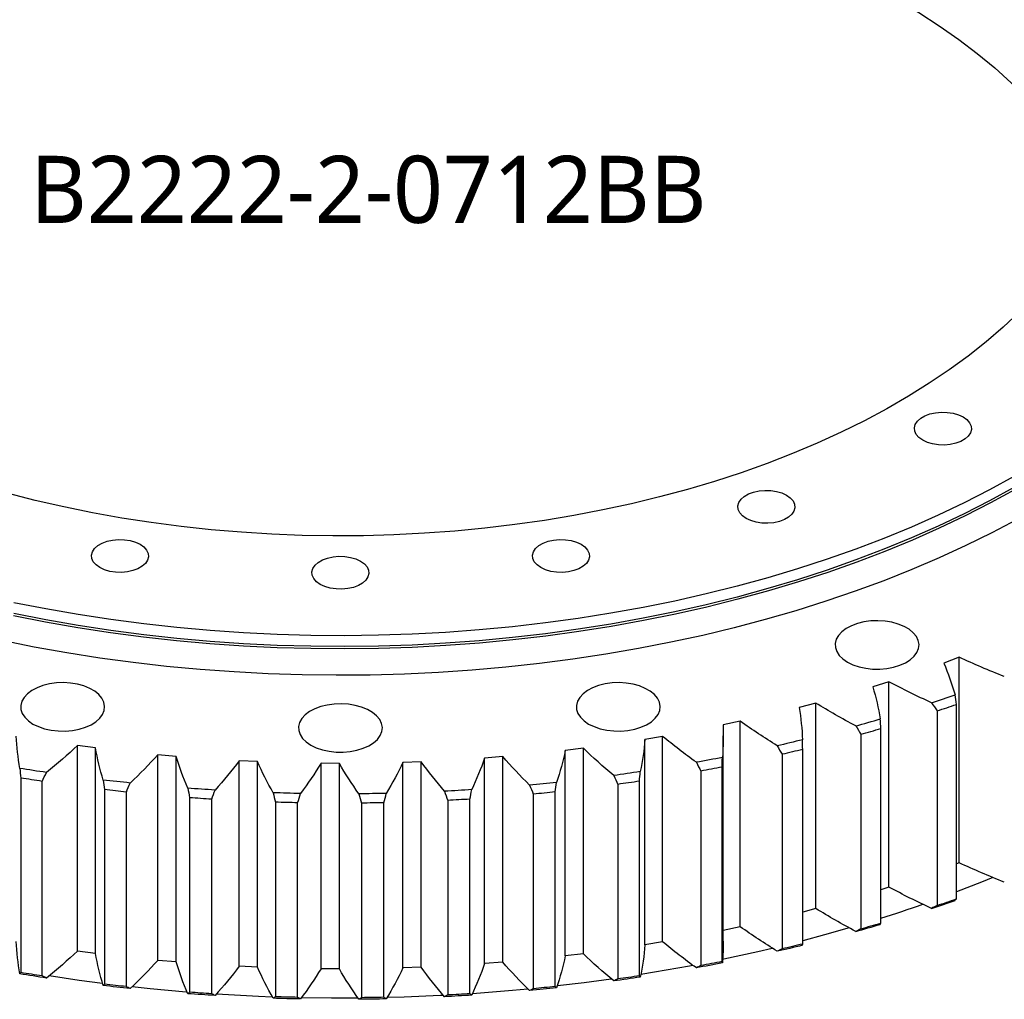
# Model space of a CAD drawing. Header units: millimetres. Extents: x 49 to 3162, y 4828 to 7391.
# Tile 7 of 9: x 2065 to 2359, y 5905 to 6197. Entities that reach past the tile are written whole.
import ezdxf

# ---------------------------------------------------------------- set-up
doc = ezdxf.new("R2010")
doc.units = ezdxf.units.MM
doc.header["$LTSCALE"] = 10

msp = doc.modelspace()

# ---------------------------------------------------------------- linework, layer by layer
at = {"color": 7, "linetype": 'Continuous', "lineweight": 25}
for p, q in [((2345.61, 6006.89), (2340.99, 6005.18)), ((2345.61, 5945.65), (2345.61, 6006.89)), ((2324.67, 5999.63), (2319.84, 5998.12)), ((2324.67, 5938.39), (2324.67, 5999.63)), ((2302.88, 5993.26), (2297.88, 5991.96)), ((2302.88, 5932.02), (2302.88, 5993.26)), ((2344.75, 5934.89), (2344.75, 5992.86)), ((2339.04, 5990.92), (2339.04, 5932.94)), ((2280.34, 5987.82), (2275.2, 5986.73)), ((2280.34, 5926.58), (2280.34, 5987.82)), ((2322.26, 5927.7), (2322.26, 5985.67)), ((2257.19, 5983.33), (2251.92, 5982.45)), ((2257.19, 5922.09), (2257.19, 5983.33)), ((2275.26, 5922.28), (2275.26, 5983.52)), ((2316.32, 5983.97), (2316.32, 5926)), ((2088.11, 5979.89), (2082.76, 5980.6)), ((2082.76, 5919.36), (2082.76, 5980.6)), ((2088.11, 5918.65), (2088.11, 5979.89)), ((2233.54, 5979.81), (2228.17, 5979.16)), ((2233.54, 5918.57), (2233.54, 5979.81)), ((2251.92, 5921.21), (2251.92, 5982.45)), ((2112.13, 5977.35), (2106.71, 5977.83)), ((2106.71, 5916.59), (2106.71, 5977.83)), ((2112.13, 5916.11), (2112.13, 5977.35)), ((2209.51, 5977.3), (2204.07, 5976.87)), ((2204.07, 5915.63), (2204.07, 5976.87)), ((2209.51, 5916.06), (2209.51, 5977.3)), ((2228.17, 5917.92), (2228.17, 5979.16)), ((2292.8, 5977.99), (2292.8, 5920.02)), ((2298.94, 5921.46), (2298.94, 5979.44)), ((2136.41, 5975.81), (2130.94, 5976.07)), ((2130.94, 5914.83), (2130.94, 5976.07)), ((2136.41, 5914.57), (2136.41, 5975.81)), ((2160.81, 5975.29), (2155.33, 5975.32)), ((2155.33, 5914.08), (2155.33, 5975.32)), ((2160.81, 5914.05), (2160.81, 5975.29)), ((2185.22, 5975.78), (2179.75, 5975.58)), ((2179.75, 5914.34), (2179.75, 5975.58)), ((2185.22, 5914.54), (2185.22, 5975.78)), ((2274.89, 5916.22), (2274.89, 5974.19)), ((2065.79, 5970.92), (2065.79, 5912.95)), ((2268.59, 5973), (2268.59, 5915.03)), ((2072.19, 5911.96), (2072.19, 5969.93)), ((2243.82, 5969.04), (2243.82, 5911.06)), ((2250.26, 5911.99), (2250.26, 5969.96)), ((2090.78, 5967.47), (2090.78, 5909.49)), ((2097.3, 5908.77), (2097.3, 5966.75)), ((2116.15, 5965.06), (2116.15, 5907.09)), ((2218.62, 5966.11), (2218.62, 5908.14)), ((2225.15, 5908.79), (2225.15, 5966.77)), ((2122.74, 5906.64), (2122.74, 5964.61)), ((2141.75, 5963.72), (2141.75, 5905.75)), ((2148.37, 5905.57), (2148.37, 5963.55)), ((2167.45, 5963.45), (2167.45, 5905.47)), ((2174.08, 5905.58), (2174.08, 5963.55)), ((2193.12, 5964.25), (2193.12, 5906.27)), ((2199.72, 5906.65), (2199.72, 5964.63)), ((2345.61, 5945.65), (2344.75, 5945.33)), ((2324.67, 5938.39), (2322.26, 5937.64)), ((2302.88, 5932.02), (2298.94, 5930.99)), ((2280.34, 5926.58), (2275.26, 5925.5)), ((2257.19, 5922.09), (2251.92, 5921.21)), ((2088.11, 5918.65), (2082.76, 5919.36)), ((2233.54, 5918.57), (2228.17, 5917.92)), ((2112.13, 5916.11), (2106.71, 5916.59)), ((2209.51, 5916.06), (2204.07, 5915.63)), ((2136.41, 5914.57), (2130.94, 5914.83)), ((2160.81, 5914.05), (2155.33, 5914.08)), ((2185.22, 5914.54), (2179.75, 5914.34))]:
    msp.add_line(p, q, dxfattribs=at)
at = {"color": 7, "linetype": 'Continuous', "lineweight": 25, "flags": 128}
for points in [[(2327.3, 6202.8), (2333.61, 6199.01), (2339.67, 6195.08), (2345.46, 6191.02), (2350.98, 6186.83), (2356.2, 6182.52), (2361.14, 6178.09), (2365.77, 6173.56), (2370.1, 6168.93), (2374.11, 6164.21), (2377.8, 6159.4), (2381.16, 6154.51), (2384.2, 6149.54), (2386.9, 6144.52), (2387.73, 6142.8)], [(2363.49, 6109.76), (2358.71, 6105.28), (2353.63, 6100.92), (2348.25, 6096.66), (2342.6, 6092.54), (2336.68, 6088.54), (2330.49, 6084.68), (2324.04, 6080.96), (2317.35, 6077.38), (2310.43, 6073.96), (2303.28, 6070.7), (2295.92, 6067.6), (2288.35, 6064.67), (2280.59, 6061.9), (2272.66, 6059.32), (2264.55, 6056.91), (2256.29, 6054.69), (2247.89, 6052.65), (2239.35, 6050.8), (2230.7, 6049.15), (2221.95, 6047.69), (2213.1, 6046.42), (2204.17, 6045.36), (2195.18, 6044.5), (2186.14, 6043.84), (2177.06, 6043.38), (2167.96, 6043.12), (2158.85, 6043.07), (2149.74, 6043.22), (2140.64, 6043.58), (2131.58, 6044.14), (2122.56, 6044.9), (2113.6, 6045.87), (2104.72, 6047.03), (2095.91, 6048.39), (2087.21, 6049.95), (2078.61, 6051.7), (2070.14, 6053.65), (2061.81, 6055.78)], [(2346.74, 6078.51), (2347.86, 6077.72), (2348.67, 6076.8), (2349.13, 6075.81), (2349.22, 6074.79), (2348.94, 6073.77), (2348.3, 6072.82), (2347.34, 6071.96), (2346.08, 6071.23), (2344.59, 6070.67), (2342.93, 6070.3), (2341.18, 6070.14), (2339.4, 6070.2), (2337.68, 6070.46), (2336.1, 6070.93), (2334.72, 6071.57), (2333.6, 6072.37), (2332.79, 6073.29), (2332.33, 6074.28), (2332.24, 6075.3), (2332.52, 6076.31), (2333.16, 6077.27), (2334.12, 6078.13), (2335.38, 6078.86), (2336.87, 6079.42), (2338.53, 6079.78), (2340.29, 6079.94), (2342.06, 6079.89), (2343.78, 6079.63), (2345.36, 6079.16), (2346.74, 6078.51)], [(2361.93, 6060.76), (2354.63, 6056.76), (2347.1, 6052.92), (2339.33, 6049.22), (2331.35, 6045.69), (2323.16, 6042.33), (2314.77, 6039.13), (2306.19, 6036.1), (2297.43, 6033.25), (2288.5, 6030.58), (2279.41, 6028.09), (2270.18, 6025.79), (2260.82, 6023.67), (2251.33, 6021.75), (2241.73, 6020.02), (2232.03, 6018.48), (2222.25, 6017.14), (2212.39, 6016), (2202.46, 6015.07), (2192.49, 6014.33), (2182.48, 6013.79), (2172.44, 6013.46), (2162.38, 6013.34), (2152.33, 6013.41), (2142.28, 6013.69), (2132.26, 6014.18), (2122.28, 6014.86), (2112.34, 6015.75), (2102.46, 6016.84), (2092.66, 6018.13), (2082.93, 6019.61), (2073.31, 6021.3), (2063.79, 6023.17)], [(2362.28, 6056.91), (2354.97, 6052.91), (2347.42, 6049.05), (2339.64, 6045.36), (2331.65, 6041.82), (2323.44, 6038.45), (2315.04, 6035.24), (2306.44, 6032.21), (2297.66, 6029.35), (2288.72, 6026.68), (2279.62, 6024.18), (2270.37, 6021.88), (2260.99, 6019.76), (2251.49, 6017.83), (2241.87, 6016.1), (2232.16, 6014.56), (2222.36, 6013.22), (2212.48, 6012.08), (2202.54, 6011.14), (2192.54, 6010.4), (2182.51, 6009.86), (2172.46, 6009.53), (2162.38, 6009.41), (2152.31, 6009.48), (2142.25, 6009.76), (2132.21, 6010.25), (2122.21, 6010.93), (2112.25, 6011.82), (2102.36, 6012.91), (2092.54, 6014.21), (2082.8, 6015.69), (2073.16, 6017.38), (2063.62, 6019.26)], [(2361.93, 6057.52), (2354.63, 6053.53), (2347.1, 6049.68), (2339.33, 6045.99), (2331.35, 6042.46), (2323.16, 6039.09), (2314.77, 6035.89), (2306.19, 6032.87), (2297.43, 6030.02), (2288.5, 6027.35), (2279.41, 6024.86), (2270.18, 6022.55), (2260.82, 6020.44), (2251.33, 6018.51), (2241.73, 6016.78), (2232.03, 6015.25), (2222.25, 6013.91), (2212.39, 6012.77), (2202.46, 6011.83), (2192.49, 6011.1), (2182.48, 6010.56), (2172.44, 6010.23), (2162.38, 6010.1), (2152.33, 6010.18), (2142.28, 6010.46), (2132.26, 6010.94), (2122.28, 6011.63), (2112.34, 6012.52), (2102.46, 6013.61), (2092.66, 6014.89), (2082.93, 6016.38), (2073.31, 6018.06), (2063.79, 6019.94)], [(2294.14, 6055.21), (2295.25, 6054.41), (2296.06, 6053.5), (2296.52, 6052.51), (2296.61, 6051.48), (2296.34, 6050.47), (2295.7, 6049.51), (2294.73, 6048.65), (2293.47, 6047.93), (2291.98, 6047.37), (2290.33, 6047), (2288.57, 6046.84), (2286.8, 6046.9), (2285.08, 6047.16), (2283.5, 6047.63), (2282.11, 6048.27), (2281, 6049.07), (2280.19, 6049.98), (2279.73, 6050.97), (2279.64, 6052), (2279.91, 6053.01), (2280.55, 6053.97), (2281.52, 6054.83), (2282.78, 6055.56), (2284.27, 6056.11), (2285.93, 6056.48), (2287.68, 6056.64), (2289.45, 6056.59), (2291.17, 6056.32), (2292.75, 6055.86), (2294.14, 6055.21)], [(2362.84, 6048), (2355.35, 6044.03), (2347.62, 6040.22), (2339.66, 6036.56), (2331.49, 6033.06), (2323.11, 6029.73), (2314.54, 6026.57), (2305.79, 6023.58), (2296.86, 6020.77), (2287.76, 6018.15), (2278.52, 6015.7), (2269.13, 6013.44), (2259.61, 6011.37), (2249.97, 6009.5), (2240.23, 6007.81), (2230.39, 6006.33), (2220.47, 6005.04), (2210.47, 6003.95), (2200.42, 6003.06), (2190.32, 6002.37), (2180.18, 6001.89), (2170.02, 6001.61), (2159.85, 6001.53), (2149.69, 6001.66), (2139.53, 6001.99), (2129.4, 6002.53), (2119.31, 6003.26), (2109.27, 6004.2), (2099.3, 6005.34), (2089.39, 6006.68), (2079.58, 6008.21), (2069.86, 6009.95), (2060.25, 6011.87)], [(2101.4, 6040.56), (2102.51, 6039.77), (2103.32, 6038.85), (2103.78, 6037.86), (2103.87, 6036.84), (2103.6, 6035.82), (2102.96, 6034.87), (2101.99, 6034.01), (2100.73, 6033.28), (2099.24, 6032.72), (2097.59, 6032.35), (2095.83, 6032.19), (2094.06, 6032.25), (2092.34, 6032.51), (2090.76, 6032.98), (2089.37, 6033.62), (2088.26, 6034.42), (2087.45, 6035.33), (2086.99, 6036.33), (2086.9, 6037.35), (2087.17, 6038.36), (2087.81, 6039.32), (2088.78, 6040.18), (2090.04, 6040.91), (2091.53, 6041.47), (2093.19, 6041.83), (2094.94, 6041.99), (2096.71, 6041.94), (2098.43, 6041.67), (2100.01, 6041.21), (2101.4, 6040.56)], [(2232.88, 6040.56), (2233.99, 6039.77), (2234.8, 6038.85), (2235.26, 6037.86), (2235.35, 6036.84), (2235.08, 6035.82), (2234.44, 6034.87), (2233.47, 6034.01), (2232.21, 6033.28), (2230.72, 6032.72), (2229.07, 6032.35), (2227.31, 6032.19), (2225.54, 6032.25), (2223.82, 6032.51), (2222.24, 6032.98), (2220.85, 6033.62), (2219.74, 6034.42), (2218.93, 6035.33), (2218.47, 6036.33), (2218.38, 6037.35), (2218.65, 6038.36), (2219.29, 6039.32), (2220.26, 6040.18), (2221.52, 6040.91), (2223.01, 6041.47), (2224.67, 6041.83), (2226.42, 6041.99), (2228.19, 6041.94), (2229.91, 6041.67), (2231.49, 6041.21), (2232.88, 6040.56)], [(2167.14, 6035.57), (2168.25, 6034.77), (2169.06, 6033.86), (2169.52, 6032.86), (2169.61, 6031.84), (2169.34, 6030.83), (2168.7, 6029.87), (2167.73, 6029.01), (2166.47, 6028.28), (2164.98, 6027.72), (2163.33, 6027.36), (2161.57, 6027.2), (2159.8, 6027.25), (2158.08, 6027.52), (2156.5, 6027.98), (2155.11, 6028.63), (2154, 6029.42), (2153.19, 6030.34), (2152.73, 6031.33), (2152.64, 6032.35), (2152.91, 6033.37), (2153.55, 6034.32), (2154.52, 6035.18), (2155.78, 6035.91), (2157.27, 6036.47), (2158.93, 6036.84), (2160.68, 6037), (2162.45, 6036.94), (2164.17, 6036.68), (2165.75, 6036.21), (2167.14, 6035.57)], [(2312.29, 6005.48), (2313.91, 6004.69), (2315.74, 6004.07), (2317.72, 6003.64), (2319.8, 6003.4), (2321.92, 6003.38), (2324.02, 6003.56), (2326.03, 6003.94), (2327.9, 6004.52), (2329.58, 6005.27), (2331.02, 6006.17), (2332.16, 6007.2), (2333, 6008.32), (2333.49, 6009.51), (2333.62, 6010.73), (2333.4, 6011.95), (2332.82, 6013.13), (2331.91, 6014.23), (2330.68, 6015.23), (2329.18, 6016.1), (2327.45, 6016.8), (2325.54, 6017.33), (2323.5, 6017.66), (2321.39, 6017.79), (2319.27, 6017.72), (2317.21, 6017.43), (2315.26, 6016.95), (2313.48, 6016.29), (2311.92, 6015.46), (2310.62, 6014.49), (2309.63, 6013.41), (2308.96, 6012.25), (2308.65, 6011.04), (2308.7, 6009.82), (2309.1, 6008.61), (2309.85, 6007.47), (2310.92, 6006.41), (2312.29, 6005.48)], [(2069.46, 5987.02), (2071.09, 5986.23), (2072.91, 5985.61), (2074.9, 5985.18), (2076.98, 5984.95), (2079.1, 5984.92), (2081.2, 5985.1), (2083.21, 5985.49), (2085.08, 5986.06), (2086.76, 5986.81), (2088.19, 5987.71), (2089.34, 5988.74), (2090.17, 5989.87), (2090.67, 5991.06), (2090.8, 5992.28), (2090.58, 5993.5), (2090, 5994.67), (2089.08, 5995.78), (2087.86, 5996.78), (2086.36, 5997.64), (2084.63, 5998.35), (2082.72, 5998.88), (2080.68, 5999.21), (2078.57, 5999.34), (2076.45, 5999.26), (2074.39, 5998.98), (2072.44, 5998.5), (2070.66, 5997.83), (2069.1, 5997.01), (2067.8, 5996.04), (2066.81, 5994.96), (2066.14, 5993.79), (2065.83, 5992.58), (2065.87, 5991.36), (2066.28, 5990.16), (2067.02, 5989.01), (2068.1, 5987.96), (2069.46, 5987.02)], [(2235.11, 5987.02), (2236.73, 5986.23), (2238.56, 5985.61), (2240.54, 5985.18), (2242.62, 5984.95), (2244.74, 5984.92), (2246.84, 5985.1), (2248.85, 5985.49), (2250.73, 5986.06), (2252.4, 5986.81), (2253.84, 5987.71), (2254.99, 5988.74), (2255.82, 5989.87), (2256.31, 5991.06), (2256.44, 5992.28), (2256.22, 5993.5), (2255.64, 5994.67), (2254.73, 5995.78), (2253.5, 5996.78), (2252, 5997.64), (2250.27, 5998.35), (2248.36, 5998.88), (2246.32, 5999.21), (2244.21, 5999.34), (2242.1, 5999.26), (2240.03, 5998.98), (2238.08, 5998.5), (2236.3, 5997.83), (2234.74, 5997.01), (2233.44, 5996.04), (2232.45, 5994.96), (2231.79, 5993.79), (2231.47, 5992.58), (2231.52, 5991.36), (2231.92, 5990.16), (2232.67, 5989.01), (2233.74, 5987.96), (2235.11, 5987.02)], [(2152.29, 5980.73), (2153.91, 5979.94), (2155.74, 5979.32), (2157.72, 5978.89), (2159.8, 5978.65), (2161.92, 5978.63), (2164.02, 5978.81), (2166.03, 5979.19), (2167.9, 5979.77), (2169.58, 5980.52), (2171.02, 5981.42), (2172.16, 5982.45), (2173, 5983.57), (2173.49, 5984.76), (2173.62, 5985.98), (2173.4, 5987.2), (2172.82, 5988.38), (2171.91, 5989.48), (2170.68, 5990.48), (2169.18, 5991.35), (2167.45, 5992.05), (2165.54, 5992.58), (2163.5, 5992.92), (2161.39, 5993.04), (2159.27, 5992.97), (2157.21, 5992.68), (2155.26, 5992.2), (2153.48, 5991.54), (2151.92, 5990.71), (2150.62, 5989.74), (2149.63, 5988.66), (2148.96, 5987.5), (2148.65, 5986.29), (2148.7, 5985.07), (2149.1, 5983.86), (2149.85, 5982.72), (2150.92, 5981.66), (2152.29, 5980.73)], [(2298.89, 5982.31), (2297.95, 5982.08), (2297.01, 5981.86), (2296.06, 5981.63), (2295.12, 5981.41), (2294.17, 5981.19), (2293.22, 5980.96), (2292.28, 5980.74), (2291.33, 5980.53)], [(2275, 5977.07), (2274.03, 5976.88), (2273.07, 5976.69), (2272.1, 5976.5), (2271.12, 5976.32), (2270.15, 5976.14), (2269.18, 5975.96), (2268.21, 5975.78), (2267.23, 5975.6)], [(2298.94, 5979.44), (2298.17, 5979.25), (2297.41, 5979.07), (2296.64, 5978.89), (2295.87, 5978.71), (2295.11, 5978.53), (2294.34, 5978.35), (2293.57, 5978.17), (2292.8, 5977.99)], [(2073.46, 5972.57), (2072.47, 5972.72), (2071.48, 5972.86), (2070.49, 5973.01), (2069.5, 5973.17), (2068.52, 5973.32), (2067.53, 5973.47), (2066.55, 5973.63), (2065.56, 5973.79)], [(2274.89, 5974.19), (2274.11, 5974.04), (2273.32, 5973.89), (2272.53, 5973.74), (2271.75, 5973.59), (2270.96, 5973.44), (2270.17, 5973.29), (2269.38, 5973.15), (2268.59, 5973)], [(2072.19, 5969.93), (2071.39, 5970.05), (2070.59, 5970.17), (2069.79, 5970.29), (2068.99, 5970.42), (2068.19, 5970.54), (2067.39, 5970.67), (2066.59, 5970.79), (2065.79, 5970.92)], [(2250.52, 5972.83), (2249.53, 5972.68), (2248.54, 5972.53), (2247.55, 5972.39), (2246.56, 5972.24), (2245.57, 5972.1), (2244.57, 5971.96), (2243.58, 5971.82), (2242.59, 5971.69)], [(2098.43, 5969.43), (2097.43, 5969.54), (2096.42, 5969.65), (2095.42, 5969.75), (2094.42, 5969.86), (2093.41, 5969.98), (2092.41, 5970.09), (2091.41, 5970.2), (2090.41, 5970.32)], [(2225.57, 5969.62), (2224.56, 5969.51), (2223.56, 5969.41), (2222.55, 5969.3), (2221.55, 5969.2), (2220.54, 5969.1), (2219.53, 5969), (2218.53, 5968.91), (2217.52, 5968.81)], [(2250.26, 5969.96), (2249.45, 5969.84), (2248.65, 5969.72), (2247.85, 5969.61), (2247.04, 5969.49), (2246.24, 5969.37), (2245.43, 5969.26), (2244.63, 5969.15), (2243.82, 5969.04)], [(2097.3, 5966.75), (2096.48, 5966.83), (2095.67, 5966.92), (2094.85, 5967.01), (2094.04, 5967.1), (2093.22, 5967.19), (2092.41, 5967.28), (2091.6, 5967.37), (2090.78, 5967.47)], [(2123.74, 5967.35), (2122.72, 5967.41), (2121.71, 5967.47), (2120.69, 5967.54), (2119.68, 5967.61), (2118.66, 5967.68), (2117.65, 5967.75), (2116.63, 5967.82), (2115.62, 5967.9)], [(2122.74, 5964.61), (2121.91, 5964.67), (2121.09, 5964.72), (2120.26, 5964.77), (2119.44, 5964.83), (2118.62, 5964.89), (2117.8, 5964.94), (2116.97, 5965), (2116.15, 5965.06)], [(2149.23, 5966.32), (2148.21, 5966.34), (2147.19, 5966.36), (2146.17, 5966.39), (2145.15, 5966.41), (2144.13, 5966.44), (2143.11, 5966.47), (2142.09, 5966.5), (2141.07, 5966.53)], [(2174.8, 5966.36), (2173.77, 5966.33), (2172.75, 5966.31), (2171.73, 5966.29), (2170.71, 5966.28), (2169.69, 5966.26), (2168.67, 5966.25), (2167.65, 5966.24), (2166.63, 5966.23)], [(2200.28, 5967.46), (2199.27, 5967.39), (2198.25, 5967.33), (2197.24, 5967.27), (2196.22, 5967.21), (2195.2, 5967.15), (2194.19, 5967.1), (2193.17, 5967.04), (2192.15, 5966.99)], [(2225.15, 5966.77), (2224.34, 5966.68), (2223.52, 5966.6), (2222.71, 5966.51), (2221.89, 5966.43), (2221.07, 5966.35), (2220.25, 5966.27), (2219.44, 5966.19), (2218.62, 5966.11)], [(2148.37, 5963.55), (2147.55, 5963.56), (2146.72, 5963.58), (2145.89, 5963.6), (2145.06, 5963.62), (2144.23, 5963.65), (2143.41, 5963.67), (2142.58, 5963.69), (2141.75, 5963.72)], [(2174.08, 5963.55), (2173.25, 5963.53), (2172.42, 5963.52), (2171.59, 5963.5), (2170.77, 5963.49), (2169.94, 5963.48), (2169.11, 5963.47), (2168.28, 5963.46), (2167.45, 5963.45)], [(2199.72, 5964.63), (2198.89, 5964.57), (2198.07, 5964.52), (2197.24, 5964.48), (2196.42, 5964.43), (2195.59, 5964.38), (2194.77, 5964.33), (2193.94, 5964.29), (2193.12, 5964.25)], [(2355.67, 5941.27), (2352.28, 5939.89), (2344.75, 5936.96)], [(2312.78, 5926.27), (2305.43, 5924.18), (2298.94, 5922.44)], [(2298.89, 5921.07), (2297.95, 5920.84), (2297.01, 5920.62), (2296.06, 5920.39), (2295.12, 5920.17), (2294.17, 5919.94), (2293.22, 5919.72), (2292.28, 5919.5), (2291.33, 5919.29)], [(2298.94, 5921.46), (2298.17, 5921.28), (2297.41, 5921.1), (2296.64, 5920.91), (2295.87, 5920.73), (2295.11, 5920.55), (2294.34, 5920.37), (2293.57, 5920.19), (2292.8, 5920.02)], [(2289.88, 5920.17), (2285.56, 5919.15), (2275.42, 5916.92), (2275.07, 5916.85)], [(2266.2, 5915.07), (2265.16, 5914.88), (2254.8, 5913.03), (2250.7, 5912.36)], [(2275, 5915.82), (2274.03, 5915.64), (2273.07, 5915.45), (2272.1, 5915.26), (2271.12, 5915.08), (2270.15, 5914.9), (2269.18, 5914.72), (2268.21, 5914.54), (2267.23, 5914.36)], [(2274.89, 5916.22), (2274.11, 5916.07), (2273.32, 5915.91), (2272.53, 5915.76), (2271.75, 5915.61), (2270.96, 5915.47), (2270.17, 5915.32), (2269.38, 5915.17), (2268.59, 5915.03)], [(2073.46, 5911.33), (2072.47, 5911.47), (2071.48, 5911.62), (2070.49, 5911.77), (2069.5, 5911.93), (2068.52, 5912.08), (2067.53, 5912.23), (2066.55, 5912.39), (2065.56, 5912.55)], [(2072.19, 5911.96), (2071.39, 5912.08), (2070.59, 5912.2), (2069.79, 5912.32), (2068.99, 5912.44), (2068.19, 5912.57), (2067.39, 5912.69), (2066.59, 5912.82), (2065.79, 5912.95)], [(2090.19, 5909.7), (2083.18, 5910.62), (2074.26, 5911.93)], [(2097.3, 5908.77), (2096.48, 5908.86), (2095.67, 5908.94), (2094.85, 5909.03), (2094.04, 5909.12), (2093.22, 5909.21), (2092.41, 5909.31), (2091.6, 5909.4), (2090.78, 5909.49)], [(2241.87, 5911.02), (2233.78, 5909.92), (2225.81, 5908.95)], [(2250.52, 5911.59), (2249.53, 5911.44), (2248.54, 5911.29), (2247.55, 5911.15), (2246.56, 5911), (2245.57, 5910.86), (2244.57, 5910.72), (2243.58, 5910.58), (2242.59, 5910.45)], [(2250.26, 5911.99), (2249.45, 5911.87), (2248.65, 5911.75), (2247.85, 5911.63), (2247.04, 5911.52), (2246.24, 5911.4), (2245.43, 5911.29), (2244.63, 5911.17), (2243.82, 5911.06)], [(2098.43, 5908.19), (2097.43, 5908.3), (2096.42, 5908.4), (2095.42, 5908.51), (2094.42, 5908.62), (2093.41, 5908.74), (2092.41, 5908.85), (2091.41, 5908.96), (2090.41, 5909.08)], [(2115.37, 5907.13), (2115.16, 5907.14), (2104.44, 5908.1), (2098.99, 5908.67)], [(2123.74, 5906.11), (2122.72, 5906.17), (2121.71, 5906.23), (2120.69, 5906.3), (2119.68, 5906.37), (2118.66, 5906.44), (2117.65, 5906.51), (2116.63, 5906.58), (2115.62, 5906.66)], [(2122.74, 5906.64), (2121.91, 5906.69), (2121.09, 5906.74), (2120.26, 5906.8), (2119.44, 5906.85), (2118.62, 5906.91), (2117.8, 5906.97), (2116.97, 5907.03), (2116.15, 5907.09)], [(2140.81, 5905.67), (2136.73, 5905.83), (2125.93, 5906.39), (2124.11, 5906.5)], [(2199.72, 5906.65), (2198.89, 5906.6), (2198.07, 5906.55), (2197.24, 5906.5), (2196.42, 5906.45), (2195.59, 5906.41), (2194.77, 5906.36), (2193.94, 5906.32), (2193.12, 5906.27)], [(2217.04, 5908.03), (2212.46, 5907.6), (2201.71, 5906.74), (2200.54, 5906.66)], [(2225.57, 5908.38), (2224.56, 5908.27), (2223.56, 5908.17), (2222.55, 5908.06), (2221.55, 5907.96), (2220.54, 5907.86), (2219.53, 5907.76), (2218.53, 5907.67), (2217.52, 5907.57)], [(2225.15, 5908.79), (2224.34, 5908.71), (2223.52, 5908.62), (2222.71, 5908.54), (2221.89, 5908.46), (2221.07, 5908.38), (2220.25, 5908.3), (2219.44, 5908.22), (2218.62, 5908.14)], [(2149.23, 5905.08), (2148.21, 5905.1), (2147.19, 5905.12), (2146.17, 5905.14), (2145.15, 5905.17), (2144.13, 5905.2), (2143.11, 5905.23), (2142.09, 5905.26), (2141.07, 5905.29)], [(2148.37, 5905.57), (2147.55, 5905.59), (2146.72, 5905.61), (2145.89, 5905.63), (2145.06, 5905.65), (2144.23, 5905.67), (2143.41, 5905.7), (2142.58, 5905.72), (2141.75, 5905.75)], [(2166.35, 5905.34), (2158.41, 5905.32), (2149.49, 5905.43)], [(2174.8, 5905.11), (2173.77, 5905.09), (2172.75, 5905.07), (2171.73, 5905.05), (2170.71, 5905.04), (2169.69, 5905.02), (2168.67, 5905.01), (2167.65, 5905), (2166.63, 5904.99)], [(2174.08, 5905.58), (2173.25, 5905.56), (2172.42, 5905.54), (2171.59, 5905.53), (2170.77, 5905.52), (2169.94, 5905.5), (2169.11, 5905.49), (2168.28, 5905.48), (2167.45, 5905.47)], [(2191.83, 5906.13), (2190.92, 5906.08), (2180.1, 5905.63), (2175.05, 5905.48)], [(2200.28, 5906.22), (2199.27, 5906.15), (2198.25, 5906.09), (2197.24, 5906.03), (2196.22, 5905.97), (2195.2, 5905.91), (2194.19, 5905.86), (2193.17, 5905.8), (2192.15, 5905.75)]]:
    msp.add_lwpolyline(points, dxfattribs=at)
at = {"color": 7, "linetype": 'Continuous', "lineweight": 25}
for centre, radius, start, end in [((2192.03, 6431.94), 462.07, 288.3315, 289.2536), ((2192.2, 6431.79), 464.68, 288.4205, 289.1646), ((2181.82, 6464.52), 496.21, 285.5372, 286.4165), ((2181.94, 6464.55), 499.01, 285.6221, 286.3317), ((2189.14, 6349.64), 441.05, 287.5674, 289.2803), ((2192.03, 6370.7), 462.07, 288.3315, 289.2536), ((2192.2, 6373.82), 464.68, 288.4205, 289.1646), ((2181.82, 6403.28), 496.21, 285.5372, 286.4165), ((2181.94, 6406.58), 499.01, 285.6221, 286.3317)]:
    msp.add_arc(centre, radius, start, end, dxfattribs=at)
for points in [[(2359.05, 6001.13), (2354.45, 6002.96), (2349.97, 6004.88), (2345.61, 6006.89)], [(2340.99, 6005.18), (2342.31, 6002.05), (2343.44, 5998.9), (2344.39, 5995.72)], [(2319.84, 5998.12), (2320.77, 5994.94), (2321.51, 5991.75), (2322.06, 5988.54)], [(2337.35, 5993.33), (2333, 5995.34), (2328.77, 5997.45), (2324.67, 5999.63)], [(2344.75, 5992.86), (2344.63, 5993.82), (2344.52, 5994.77), (2344.39, 5995.72)], [(2297.88, 5991.96), (2298.41, 5988.75), (2298.74, 5985.54), (2298.89, 5982.31)], [(2314.74, 5986.45), (2310.65, 5988.64), (2306.69, 5990.91), (2302.88, 5993.26)], [(2337.35, 5993.33), (2337.91, 5992.52), (2338.47, 5991.72), (2339.04, 5990.92)], [(2322.26, 5985.67), (2322.2, 5986.63), (2322.13, 5987.59), (2322.06, 5988.54)], [(2275.2, 5986.73), (2275.32, 5983.51), (2275.26, 5980.29), (2275, 5977.07)], [(2291.33, 5980.53), (2287.52, 5982.89), (2283.86, 5985.32), (2280.34, 5987.82)], [(2314.74, 5986.45), (2315.27, 5985.62), (2315.79, 5984.8), (2316.32, 5983.97)], [(2065.56, 5973.79), (2065, 5977), (2064.64, 5980.21), (2064.46, 5983.43)], [(2267.23, 5975.6), (2263.73, 5978.11), (2260.38, 5980.69), (2257.19, 5983.33)], [(2082.76, 5980.6), (2079.82, 5977.86), (2076.72, 5975.19), (2073.46, 5972.57)], [(2090.41, 5970.32), (2089.45, 5973.5), (2088.68, 5976.69), (2088.11, 5979.89)], [(2242.59, 5971.69), (2239.41, 5974.34), (2236.39, 5977.05), (2233.54, 5979.81)], [(2251.92, 5982.45), (2251.64, 5979.24), (2251.18, 5976.03), (2250.52, 5972.83)], [(2291.33, 5980.53), (2291.81, 5979.68), (2292.31, 5978.83), (2292.8, 5977.99)], [(2298.94, 5979.44), (2298.93, 5980.4), (2298.91, 5981.35), (2298.89, 5982.31)], [(2106.71, 5977.83), (2104.12, 5974.98), (2101.36, 5972.18), (2098.43, 5969.43)], [(2115.62, 5967.9), (2114.27, 5971.03), (2113.1, 5974.18), (2112.13, 5977.35)], [(2204.07, 5976.87), (2203, 5973.71), (2201.73, 5970.57), (2200.28, 5967.46)], [(2217.52, 5968.81), (2214.68, 5971.59), (2212.01, 5974.42), (2209.51, 5977.3)], [(2228.17, 5979.16), (2227.49, 5975.97), (2226.63, 5972.79), (2225.57, 5969.62)], [(2274.89, 5974.19), (2274.93, 5975.15), (2274.97, 5976.11), (2275, 5977.07)], [(2065.56, 5973.79), (2065.63, 5972.83), (2065.71, 5971.88), (2065.79, 5970.92)], [(2130.94, 5976.07), (2128.71, 5973.12), (2126.31, 5970.21), (2123.74, 5967.35)], [(2141.07, 5966.53), (2139.33, 5969.6), (2137.78, 5972.69), (2136.41, 5975.81)], [(2155.33, 5975.32), (2153.48, 5972.28), (2151.45, 5969.28), (2149.23, 5966.32)], [(2166.63, 5966.23), (2164.51, 5969.21), (2162.57, 5972.23), (2160.81, 5975.29)], [(2179.75, 5975.58), (2178.28, 5972.48), (2176.63, 5969.4), (2174.8, 5966.36)], [(2192.15, 5966.99), (2189.67, 5969.88), (2187.36, 5972.81), (2185.22, 5975.78)], [(2267.23, 5975.6), (2267.68, 5974.73), (2268.13, 5973.87), (2268.59, 5973)], [(2072.19, 5969.93), (2072.62, 5970.81), (2073.04, 5971.69), (2073.46, 5972.57)], [(2242.59, 5971.69), (2243, 5970.8), (2243.41, 5969.92), (2243.82, 5969.04)], [(2250.26, 5969.96), (2250.35, 5970.92), (2250.43, 5971.87), (2250.52, 5972.83)], [(2090.41, 5970.32), (2090.53, 5969.37), (2090.66, 5968.42), (2090.78, 5967.47)], [(2097.3, 5966.75), (2097.68, 5967.64), (2098.06, 5968.54), (2098.43, 5969.43)], [(2217.52, 5968.81), (2217.88, 5967.91), (2218.25, 5967.01), (2218.62, 5966.11)], [(2225.15, 5966.77), (2225.3, 5967.72), (2225.43, 5968.67), (2225.57, 5969.62)], [(2115.62, 5967.9), (2115.79, 5966.95), (2115.97, 5966.01), (2116.15, 5965.06)], [(2122.74, 5964.61), (2123.07, 5965.52), (2123.41, 5966.43), (2123.74, 5967.35)], [(2141.07, 5966.53), (2141.29, 5965.59), (2141.52, 5964.66), (2141.75, 5963.72)], [(2148.37, 5963.55), (2148.66, 5964.47), (2148.95, 5965.39), (2149.23, 5966.32)], [(2166.63, 5966.23), (2166.9, 5965.3), (2167.17, 5964.37), (2167.45, 5963.45)], [(2174.08, 5963.55), (2174.32, 5964.49), (2174.56, 5965.42), (2174.8, 5966.36)], [(2192.15, 5966.99), (2192.47, 5966.07), (2192.79, 5965.16), (2193.12, 5964.25)], [(2199.72, 5964.63), (2199.91, 5965.57), (2200.1, 5966.51), (2200.28, 5967.46)], [(2359.05, 5939.89), (2354.45, 5941.72), (2349.97, 5943.64), (2345.61, 5945.65)], [(2337.35, 5932.08), (2333, 5934.1), (2328.77, 5936.2), (2324.67, 5938.39)], [(2339.04, 5932.94), (2338.47, 5932.66), (2337.91, 5932.37), (2337.35, 5932.08)], [(2344.39, 5934.48), (2344.52, 5934.62), (2344.63, 5934.75), (2344.75, 5934.89)], [(2314.74, 5925.21), (2310.65, 5927.4), (2306.69, 5929.67), (2302.88, 5932.02)], [(2322.06, 5927.3), (2322.13, 5927.44), (2322.2, 5927.57), (2322.26, 5927.7)], [(2291.33, 5919.29), (2287.52, 5921.65), (2283.86, 5924.08), (2280.34, 5926.58)], [(2316.32, 5926), (2315.79, 5925.73), (2315.27, 5925.47), (2314.74, 5925.21)], [(2065.56, 5912.55), (2065, 5915.76), (2064.64, 5918.97), (2064.46, 5922.19)], [(2251.92, 5921.21), (2251.64, 5918), (2251.18, 5914.79), (2250.52, 5911.59)], [(2267.23, 5914.36), (2263.73, 5916.87), (2260.38, 5919.45), (2257.19, 5922.09)], [(2298.89, 5921.07), (2298.91, 5921.2), (2298.93, 5921.33), (2298.94, 5921.46)], [(2082.76, 5919.36), (2079.82, 5916.62), (2076.72, 5913.95), (2073.46, 5911.33)], [(2090.41, 5909.08), (2089.45, 5912.26), (2088.68, 5915.45), (2088.11, 5918.65)], [(2242.59, 5910.45), (2239.41, 5913.1), (2236.39, 5915.81), (2233.54, 5918.57)], [(2292.8, 5920.02), (2292.31, 5919.77), (2291.81, 5919.53), (2291.33, 5919.29)], [(2106.71, 5916.59), (2104.12, 5913.74), (2101.36, 5910.94), (2098.43, 5908.19)], [(2115.62, 5906.66), (2114.27, 5909.79), (2113.1, 5912.94), (2112.13, 5916.11)], [(2204.07, 5915.63), (2203, 5912.47), (2201.73, 5909.33), (2200.28, 5906.22)], [(2217.52, 5907.57), (2214.68, 5910.35), (2212.01, 5913.18), (2209.51, 5916.06)], [(2228.17, 5917.92), (2227.49, 5914.73), (2226.63, 5911.54), (2225.57, 5908.38)], [(2275, 5915.82), (2274.97, 5915.96), (2274.93, 5916.09), (2274.89, 5916.22)], [(2065.79, 5912.95), (2065.71, 5912.82), (2065.63, 5912.68), (2065.56, 5912.55)], [(2130.94, 5914.83), (2128.71, 5911.87), (2126.31, 5908.97), (2123.74, 5906.11)], [(2141.07, 5905.29), (2139.33, 5908.36), (2137.78, 5911.45), (2136.41, 5914.57)], [(2155.33, 5914.08), (2153.48, 5911.04), (2151.45, 5908.04), (2149.23, 5905.08)], [(2166.63, 5904.99), (2164.51, 5907.97), (2162.57, 5910.99), (2160.81, 5914.05)], [(2179.75, 5914.34), (2178.28, 5911.24), (2176.63, 5908.16), (2174.8, 5905.11)], [(2192.15, 5905.75), (2189.67, 5908.64), (2187.36, 5911.57), (2185.22, 5914.54)], [(2268.59, 5915.03), (2268.13, 5914.8), (2267.68, 5914.58), (2267.23, 5914.36)], [(2073.46, 5911.33), (2073.04, 5911.54), (2072.62, 5911.75), (2072.19, 5911.96)], [(2090.78, 5909.49), (2090.66, 5909.36), (2090.53, 5909.22), (2090.41, 5909.08)], [(2243.82, 5911.06), (2243.41, 5910.86), (2243, 5910.65), (2242.59, 5910.45)], [(2250.52, 5911.59), (2250.43, 5911.72), (2250.35, 5911.85), (2250.26, 5911.99)], [(2098.43, 5908.19), (2098.06, 5908.38), (2097.68, 5908.58), (2097.3, 5908.77)], [(2116.15, 5907.09), (2115.97, 5906.94), (2115.79, 5906.8), (2115.62, 5906.66)], [(2123.74, 5906.11), (2123.41, 5906.28), (2123.07, 5906.46), (2122.74, 5906.64)], [(2193.12, 5906.27), (2192.79, 5906.1), (2192.47, 5905.92), (2192.15, 5905.75)], [(2200.28, 5906.22), (2200.1, 5906.36), (2199.91, 5906.51), (2199.72, 5906.65)], [(2218.62, 5908.14), (2218.25, 5907.95), (2217.88, 5907.76), (2217.52, 5907.57)], [(2225.57, 5908.38), (2225.43, 5908.52), (2225.3, 5908.65), (2225.15, 5908.79)], [(2141.75, 5905.75), (2141.52, 5905.59), (2141.29, 5905.44), (2141.07, 5905.29)], [(2149.23, 5905.08), (2148.95, 5905.24), (2148.66, 5905.41), (2148.37, 5905.57)], [(2167.45, 5905.47), (2167.17, 5905.31), (2166.9, 5905.15), (2166.63, 5904.99)], [(2174.8, 5905.11), (2174.56, 5905.27), (2174.32, 5905.42), (2174.08, 5905.58)]]:
    msp.add_open_spline(points, degree=3, dxfattribs=at)
msp.add_open_spline([(2275.21, 5922.28), (2275.23, 5921.55), (2275.26, 5919.39), (2275.1, 5917.24), (2275, 5915.82)], degree=3, knots=[0, 0, 0, 0, 0.34135, 1, 1, 1, 1], dxfattribs=at)

# ---------------------------------------------------------------- texts
at = {"insert": (2068.58, 6156.33), "char_height": 20, "width": 374.0218, "attachment_point": 1}
msp.add_mtext('{\\fYu Gothic Medium|b0|i0|c0|p0;\\C253;B2222-2-0712BB}', dxfattribs=at)

doc.saveas('drawing.dxf')
